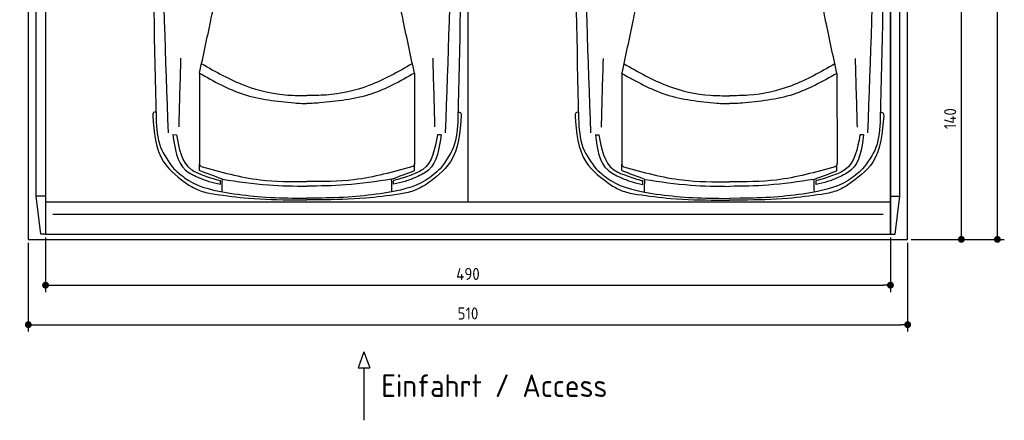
# Model space of a CAD drawing. Header units: millimetres. Extents: x -20 to 5711, y -1049 to 5673.
# Tile 1 of 4: x 0 to 5711, y -1049 to 1274. Entities that reach past the tile are written whole.
import ezdxf

# ---------------------------------------------------------------- set-up
doc = ezdxf.new("R2010")
doc.units = ezdxf.units.MM
for name, color, linetype in [('4', 3, 'Continuous'), ('5', 3, 'Continuous'), ('car', 10, 'Continuous')]:
    doc.layers.add(name, color=color, linetype=linetype)
doc.styles.get("Standard").update_dxf_attribs({"font": 'ISOCP.SHX'})
doc.dimstyles.new('GEN-ISO', dxfattribs={"dimscale": 20, "dimtxt": 3.5, "dimasz": 2, "dimexe": 2, "dimexo": 1, "dimgap": 1.5, "dimtad": 1, "dimdec": 1, "dimdsep": 46, "dimtxsty": 'STANDARD', "dimblk": 'PUNKT', "dimcen": 2, "dimclrd": 256, "dimclre": 256, "dimclrt": 2, "dimadec": 0, "dimazin": 0, "dimtp": 0.1, "dimtm": 0.1, "dimtfac": 0.71, "dimtdec": 1, "dimtmove": 2, "dimatfit": 3, "dimldrblk": 'PUNKT', "dimfxl": 1, "dimtolj": 1, "dimarcsym": 0})

# ---------------------------------------------------------------- blocks, each defined once
blk = doc.blocks.new('PUNKT')
at = {"layer": '4', "color": 0, "linetype": 'ByBlock'}
blk.add_line((-0.5, 0), (-1, 0), dxfattribs=at)
at = {"layer": '4', "color": 0, "linetype": 'ByBlock', "const_width": 0.5}
blk.add_lwpolyline([(-0.25, 0, 1), (0.25, 0, 1)], format="xyb", close=True, dxfattribs=at)
blk = doc.blocks.new('*D5')
at = {"layer": '5', "lineweight": -2}
for p, q in [((5220, 5300), (5710.6, 5300)), ((5670.6, 40), (5670.6, 5260)), ((5170, 0), (5710.6, 0))]:
    blk.add_line(p, q, dxfattribs=at)
at = {"layer": 'DEFPOINTS', "color": 0}
for p in [(5200, 5300), (5670.6, 5300), (5150, 0)]:
    blk.add_point(p, dxfattribs=at)
at = {"layer": '5', "lineweight": -2, "xscale": 40, "yscale": 40, "zscale": 40}
for p, rotation in [((5670.6, 5300), 90), ((5670.6, 0), 270)]:
    blk.add_blockref('PUNKT', p, dxfattribs=dict(at, rotation=rotation))
at = {"layer": '5', "color": 2, "insert": (5605.6, 2650), "char_height": 70, "attachment_point": 5, "rotation": 90}
blk.add_mtext('\\A1;530', dxfattribs=at)
blk = doc.blocks.new('*D6')
at = {"layer": '5', "lineweight": -2}
for p, q in [((5220, 1400), (5501.5, 1400)), ((5461.5, 40), (5461.5, 1360)), ((5170, 0), (5501.5, 0))]:
    blk.add_line(p, q, dxfattribs=at)
at = {"layer": 'DEFPOINTS', "color": 0}
for p in [(5200, 1400), (5461.5, 1400), (5150, 0)]:
    blk.add_point(p, dxfattribs=at)
at = {"layer": '5', "lineweight": -2, "xscale": 40, "yscale": 40, "zscale": 40}
for p, rotation in [((5461.5, 1400), 90), ((5461.5, 0), 270)]:
    blk.add_blockref('PUNKT', p, dxfattribs=dict(at, rotation=rotation))
at = {"layer": '5', "color": 2, "insert": (5396.5, 700), "char_height": 70, "attachment_point": 5, "rotation": 90}
blk.add_mtext('\\A1;140', dxfattribs=at)
blk = doc.blocks.new('*D7')
at = {"layer": '5', "lineweight": -2}
for p, q in [((150, 10), (150, -305.5)), ((5050, 10), (5050, -305.5)), ((190, -265.5), (5010, -265.5))]:
    blk.add_line(p, q, dxfattribs=at)
at = {"layer": 'DEFPOINTS', "color": 0}
for p in [(150, 30), (5050, 30), (5050, -265.5)]:
    blk.add_point(p, dxfattribs=at)
at = {"layer": '5', "lineweight": -2, "xscale": 40, "yscale": 40, "zscale": 40, "rotation": 180}
blk.add_blockref('PUNKT', (150, -265.5), dxfattribs=at)
at = {"layer": '5', "lineweight": -2, "xscale": 40, "yscale": 40, "zscale": 40}
blk.add_blockref('PUNKT', (5050, -265.5), dxfattribs=at)
at = {"layer": '5', "color": 2, "insert": (2600, -200.5), "char_height": 70, "attachment_point": 5}
blk.add_mtext('490', dxfattribs=at)
blk = doc.blocks.new('*D8')
at = {"layer": '5', "lineweight": -2}
for p, q in [((50, -20), (50, -534.7)), ((5150, -20), (5150, -534.7)), ((90, -494.7), (5110, -494.7))]:
    blk.add_line(p, q, dxfattribs=at)
at = {"layer": 'DEFPOINTS', "color": 0}
for p in [(50, 0), (5150, 0), (5150, -494.7)]:
    blk.add_point(p, dxfattribs=at)
at = {"layer": '5', "lineweight": -2, "xscale": 40, "yscale": 40, "zscale": 40, "rotation": 180}
blk.add_blockref('PUNKT', (50, -494.7), dxfattribs=at)
at = {"layer": '5', "lineweight": -2, "xscale": 40, "yscale": 40, "zscale": 40}
blk.add_blockref('PUNKT', (5150, -494.7), dxfattribs=at)
at = {"layer": '5', "color": 2, "insert": (2600, -429.7), "char_height": 70, "attachment_point": 5}
blk.add_mtext('510', dxfattribs=at)

msp = doc.modelspace()

# ---------------------------------------------------------------- linework, layer by layer
for p, q in [((2600, 5160), (2600, 218)), ((150, 250), (95, 250)), ((122.5, 30), (95, 250)), ((5050, 250), (5105, 250)), ((5077.5, 30), (5105, 250)), ((150, 218), (5050, 218)), ((1996.83, -651.91), (1962.33, -744.61)), ((1996.83, -651.91), (2031.34, -744.61)), ((1962.33, -744.61), (2031.34, -744.61)), ((1996.83, -744.61), (1996.83, -1049.24))]:
    msp.add_line(p, q)
msp.add_lwpolyline([(50, 5300), (50, 5200), (0, 5200), (0, 1400), (50, 1400), (50, 0), (5150, 0), (5150, 1400), (5200, 1400), (5200, 5200), (5150, 5200), (5150, 5300)], close=True)
for points in [[(95, 5210), (150, 5210), (150, 30), (122.5, 30)], [(95, 250), (95, 5210)], [(150, 30), (5050, 30), (5050, 5210)], [(150, 5210), (150, 30)], [(5105, 5210), (5050, 5210), (5050, 30), (5077.5, 30)], [(5105, 250), (5105, 5210)], [(192.02, 146.19), (1450, 146.19), (2600, 146.19), (3900, 146.19), (5007.98, 146.19)]]:
    msp.add_lwpolyline(points)
at = {"layer": 'car'}
for p, q in [((1043.07, 963.98), (1042.21, 440.59)), ((2289.56, 963.96), (2290.41, 440.58)), ((3493.12, 962.75), (3492.26, 439.37)), ((4739.61, 962.73), (4740.46, 439.35)), ((888.64, 607.23), (909.15, 606.7)), ((2443.98, 607.21), (2423.46, 606.68)), ((3338.7, 606.01), (3359.21, 605.47)), ((4894.03, 605.98), (4873.52, 605.45)), ((1163.73, 319.62), (1163.73, 342.08)), ((2168.89, 319.6), (2168.89, 342.06)), ((3613.78, 318.39), (3613.78, 340.85)), ((4618.94, 318.38), (4618.94, 340.84)), ((1594.58, 228.82), (1666.3, 228.82)), ((1604.19, 239.4), (1666.3, 238.96)), ((1728.42, 239.4), (1666.3, 238.96)), ((1738.03, 228.82), (1666.3, 228.82)), ((4054.24, 238.17), (4116.36, 237.73)), ((4178.47, 238.17), (4116.36, 237.73)), ((4044.63, 227.6), (4116.36, 227.6)), ((4188.08, 227.59), (4116.36, 227.6))]:
    msp.add_line(p, q, dxfattribs=at)
for points, knots in [([(788.45, 3387.89), (777.52, 2908.81), (760.46, 2013.25), (781.48, 1117.74), (791.26, 701.28)], [283.9698587, 283.9698587, 283.9698587, 283.9698587, 1721.3370464, 2970.9050259, 2970.9050259, 2970.9050259, 2970.9050259]), ([(862.8, 618.26), (846.93, 1049.26), (812.82, 1975.85), (827.3, 2902.81), (839.09, 3398.62)], [0, 0, 0, 0, 1293.6136458, 2781.0913078, 2781.0913078, 2781.0913078, 2781.0913078]), ([(2469.82, 618.24), (2485.7, 1049.24), (2519.84, 1975.83), (2505.38, 2902.78), (2493.61, 3398.6)], [0, 0, 0, 0, 1293.6136458, 2781.0913078, 2781.0913078, 2781.0913078, 2781.0913078]), ([(2544.25, 3387.86), (2555.16, 2908.79), (2572.2, 2013.23), (2551.15, 1117.72), (2541.36, 701.26)], [283.9698587, 283.9698587, 283.9698587, 283.9698587, 1721.3370464, 2970.9050259, 2970.9050259, 2970.9050259, 2970.9050259]), ([(3238.5, 3386.66), (3227.57, 2907.58), (3210.51, 2012.03), (3231.54, 1116.52), (3241.32, 700.06)], [283.9698587, 283.9698587, 283.9698587, 283.9698587, 1721.3370464, 2970.9050259, 2970.9050259, 2970.9050259, 2970.9050259]), ([(3312.85, 617.03), (3296.99, 1048.03), (3262.87, 1974.63), (3277.35, 2901.58), (3289.14, 3397.39)], [0, 0, 0, 0, 1293.6136458, 2781.0913078, 2781.0913078, 2781.0913078, 2781.0913078]), ([(4919.87, 617.01), (4935.75, 1048.01), (4969.89, 1974.6), (4955.43, 2901.56), (4943.66, 3397.37)], [0, 0, 0, 0, 1293.6136458, 2781.0913078, 2781.0913078, 2781.0913078, 2781.0913078]), ([(4994.3, 3386.64), (5005.21, 2907.56), (5022.25, 2012), (5001.2, 1116.49), (4991.41, 700.03)], [283.9698587, 283.9698587, 283.9698587, 283.9698587, 1721.3370464, 2970.9050259, 2970.9050259, 2970.9050259, 2970.9050259]), ([(1043.07, 963.98), (1065.03, 1065.6), (1095.71, 1207.63), (1124.98, 1349.96), (1133.3, 1390.45)], [0, 0, 0, 0, 311.9023012, 435.9160376, 435.9160376, 435.9160376, 435.9160376]), ([(2289.56, 963.96), (2267.61, 1065.58), (2236.93, 1207.62), (2207.66, 1349.94), (2199.34, 1390.44)], [0, 0, 0, 0, 311.9023012, 435.9160376, 435.9160376, 435.9160376, 435.9160376]), ([(3493.12, 962.75), (3515.08, 1064.38), (3545.76, 1206.41), (3575.03, 1348.73), (3583.36, 1389.22)], [0, 0, 0, 0, 311.9023012, 435.9160376, 435.9160376, 435.9160376, 435.9160376]), ([(4739.61, 962.73), (4717.66, 1064.36), (4686.98, 1206.39), (4657.71, 1348.72), (4649.39, 1389.21)], [0, 0, 0, 0, 311.9023012, 435.9160376, 435.9160376, 435.9160376, 435.9160376]), ([(1055.72, 1018.82), (1137.4, 972.08), (1293.16, 882.92), (1507.62, 834.81), (1629.5, 834.24), (1666.31, 834.07)], [0, 0, 0, 0, 281.2556803, 536.382347, 646.808065, 646.808065, 646.808065, 646.808065]), ([(2276.91, 1018.8), (2195.23, 972.06), (2039.46, 882.91), (1825, 834.8), (1703.13, 834.24), (1666.31, 834.07)], [0, 0, 0, 0, 281.2556803, 536.382347, 646.808065, 646.808065, 646.808065, 646.808065]), ([(3505.77, 1017.6), (3587.45, 970.85), (3743.22, 881.7), (3957.67, 833.58), (4079.55, 833.01), (4116.36, 832.84)], [0, 0, 0, 0, 281.2556803, 536.382347, 646.808065, 646.808065, 646.808065, 646.808065]), ([(4726.96, 1017.58), (4645.28, 970.83), (4489.51, 881.69), (4275.06, 833.58), (4153.18, 833.01), (4116.36, 832.84)], [0, 0, 0, 0, 281.2556803, 536.382347, 646.808065, 646.808065, 646.808065, 646.808065]), ([(1043.07, 963.98), (1125.75, 917.32), (1296.78, 820.81), (1492.36, 801.22), (1593.4, 791.1)], [0, 0, 0, 0, 281.575554, 582.4593078, 582.4593078, 582.4593078, 582.4593078]), ([(2289.56, 963.96), (2206.88, 917.31), (2035.85, 820.8), (1840.26, 801.22), (1739.23, 791.1)], [0, 0, 0, 0, 281.575554, 582.4593078, 582.4593078, 582.4593078, 582.4593078]), ([(3493.12, 962.75), (3575.8, 916.1), (3746.83, 819.58), (3942.42, 800), (4043.45, 789.88)], [0, 0, 0, 0, 281.575554, 582.4593078, 582.4593078, 582.4593078, 582.4593078]), ([(4739.61, 962.73), (4656.93, 916.08), (4485.9, 819.57), (4290.31, 799.99), (4189.28, 789.87)], [0, 0, 0, 0, 281.575554, 582.4593078, 582.4593078, 582.4593078, 582.4593078]), ([(1593.4, 791.1), (1607.62, 790.18), (1631.91, 788.6), (1656.24, 788.52), (1666.31, 788.48)], [0, 0, 0, 0, 42.7526719, 72.9754445, 72.9754445, 72.9754445, 72.9754445]), ([(1739.23, 791.1), (1725, 790.18), (1700.72, 788.6), (1676.39, 788.52), (1666.31, 788.48)], [0, 0, 0, 0, 42.7526719, 72.9754445, 72.9754445, 72.9754445, 72.9754445]), ([(4043.45, 789.88), (4057.68, 788.95), (4081.96, 787.37), (4106.29, 787.29), (4116.36, 787.25)], [0, 0, 0, 0, 42.7526719, 72.9754445, 72.9754445, 72.9754445, 72.9754445]), ([(4189.28, 789.87), (4175.05, 788.95), (4150.77, 787.37), (4126.44, 787.29), (4116.36, 787.25)], [0, 0, 0, 0, 42.7526719, 72.9754445, 72.9754445, 72.9754445, 72.9754445]), ([(790.34, 739.67), (783.76, 738.26), (771.86, 735.7), (771.52, 723.86), (771.37, 718.57)], [0, 0, 0, 0, 17.6855738, 31.9747259, 31.9747259, 31.9747259, 31.9747259]), ([(771.37, 718.57), (778.86, 620.84), (791.71, 453.04), (925.1, 355.79), (980.79, 315.19)], [0, 0, 0, 0, 276.6193928, 474.9249952, 474.9249952, 474.9249952, 474.9249952]), ([(791.26, 701.28), (794.18, 643.48), (799.62, 535.71), (863.83, 449.53), (893.6, 409.56)], [0, 0, 0, 0, 169.1446437, 315.395211, 315.395211, 315.395211, 315.395211]), ([(2561.25, 718.55), (2553.76, 620.81), (2540.91, 453.02), (2407.52, 355.77), (2351.82, 315.17)], [0, 0, 0, 0, 276.6193928, 474.9249952, 474.9249952, 474.9249952, 474.9249952]), ([(2541.36, 701.26), (2538.44, 643.46), (2533, 535.68), (2468.79, 449.5), (2439.01, 409.54)], [0, 0, 0, 0, 169.1446437, 315.395211, 315.395211, 315.395211, 315.395211]), ([(2542.29, 739.65), (2548.87, 738.23), (2560.77, 735.68), (2561.1, 723.84), (2561.25, 718.55)], [0, 0, 0, 0, 17.6855738, 31.9747259, 31.9747259, 31.9747259, 31.9747259]), ([(3240.39, 738.45), (3233.81, 737.03), (3221.91, 734.48), (3221.57, 722.64), (3221.42, 717.35)], [0, 0, 0, 0, 17.6855738, 31.9747259, 31.9747259, 31.9747259, 31.9747259]), ([(3221.42, 717.35), (3228.91, 619.61), (3241.76, 451.81), (3375.15, 354.57), (3430.84, 313.96)], [0, 0, 0, 0, 276.6193928, 474.9249952, 474.9249952, 474.9249952, 474.9249952]), ([(3241.32, 700.06), (3244.23, 642.26), (3249.67, 534.48), (3313.88, 448.3), (3343.65, 408.34)], [0, 0, 0, 0, 169.1446437, 315.395211, 315.395211, 315.395211, 315.395211]), ([(5011.31, 717.32), (5003.82, 619.59), (4990.96, 451.79), (4857.57, 354.54), (4801.87, 313.94)], [0, 0, 0, 0, 276.6193928, 474.9249952, 474.9249952, 474.9249952, 474.9249952]), ([(4991.41, 700.03), (4988.49, 642.23), (4983.05, 534.46), (4918.84, 448.28), (4889.06, 408.31)], [0, 0, 0, 0, 169.1446437, 315.395211, 315.395211, 315.395211, 315.395211]), ([(4992.34, 738.42), (4998.92, 737.01), (5010.82, 734.45), (5011.16, 722.61), (5011.31, 717.32)], [0, 0, 0, 0, 17.6855738, 31.9747259, 31.9747259, 31.9747259, 31.9747259]), ([(888.64, 607.23), (899.2, 527.2), (913.7, 417.3), (1007.11, 373.07), (1032.49, 361.04)], [0, 0, 0, 0, 218.0440249, 299.4054584, 299.4054584, 299.4054584, 299.4054584]), ([(909.15, 606.7), (923.78, 526.46), (943.45, 418.49), (1038.24, 382.31), (1062.58, 373.01)], [0, 0, 0, 0, 218.4397328, 293.9209562, 293.9209562, 293.9209562, 293.9209562]), ([(2423.46, 606.68), (2408.84, 526.44), (2389.16, 418.47), (2294.38, 382.29), (2270.03, 373)], [0, 0, 0, 0, 218.4397328, 293.9209562, 293.9209562, 293.9209562, 293.9209562]), ([(2443.98, 607.21), (2433.42, 527.18), (2418.92, 417.28), (2325.5, 373.05), (2300.12, 361.03)], [0, 0, 0, 0, 218.0440249, 299.4054584, 299.4054584, 299.4054584, 299.4054584]), ([(3338.7, 606.01), (3349.25, 525.97), (3363.75, 416.08), (3457.16, 371.84), (3482.55, 359.82)], [0, 0, 0, 0, 218.0440249, 299.4054584, 299.4054584, 299.4054584, 299.4054584]), ([(3359.21, 605.47), (3373.83, 525.23), (3393.5, 417.27), (3488.29, 381.08), (3512.63, 371.79)], [0, 0, 0, 0, 218.4397328, 293.9209562, 293.9209562, 293.9209562, 293.9209562]), ([(4873.52, 605.45), (4858.89, 525.21), (4839.21, 417.25), (4744.43, 381.06), (4720.09, 371.77)], [0, 0, 0, 0, 218.4397328, 293.9209562, 293.9209562, 293.9209562, 293.9209562]), ([(4894.03, 605.98), (4883.47, 525.95), (4868.97, 416.06), (4775.55, 371.82), (4750.17, 359.8)], [0, 0, 0, 0, 218.0440249, 299.4054584, 299.4054584, 299.4054584, 299.4054584]), ([(893.6, 409.56), (920.78, 385.43), (1011.61, 304.79), (1133.52, 282.8), (1218.95, 267.39)], [0, 0, 0, 0, 107.7841305, 360.2185818, 360.2185818, 360.2185818, 360.2185818]), ([(1042.21, 440.59), (1042.44, 436.65), (1042.89, 428.88), (1049.21, 424.37), (1052.32, 422.15)], [0, 0, 0, 0, 11.2191559, 22.0826584, 22.0826584, 22.0826584, 22.0826584]), ([(1052.32, 422.15), (1165.53, 390.73), (1366.7, 334.89), (1575.16, 334.88), (1666.31, 334.88)], [0, 0, 0, 0, 350.4108358, 622.6640922, 622.6640922, 622.6640922, 622.6640922]), ([(2280.29, 422.13), (2167.08, 390.71), (1965.91, 334.88), (1757.45, 334.88), (1666.31, 334.88)], [0, 0, 0, 0, 350.4108358, 622.6640922, 622.6640922, 622.6640922, 622.6640922]), ([(2439.01, 409.54), (2411.83, 385.41), (2321, 304.77), (2199.09, 282.78), (2113.66, 267.38)], [0, 0, 0, 0, 107.7841305, 360.2185818, 360.2185818, 360.2185818, 360.2185818]), ([(2290.41, 440.58), (2290.18, 436.63), (2289.73, 428.86), (2283.4, 424.35), (2280.29, 422.13)], [0, 0, 0, 0, 11.2191559, 22.0826584, 22.0826584, 22.0826584, 22.0826584]), ([(3343.65, 408.34), (3370.83, 384.21), (3461.66, 303.56), (3583.57, 281.57), (3669, 266.16)], [0, 0, 0, 0, 107.7841305, 360.2185818, 360.2185818, 360.2185818, 360.2185818]), ([(3492.26, 439.37), (3492.49, 435.42), (3492.94, 427.65), (3499.26, 423.14), (3502.38, 420.92)], [0, 0, 0, 0, 11.2191559, 22.0826584, 22.0826584, 22.0826584, 22.0826584]), ([(3502.38, 420.92), (3615.59, 389.5), (3816.75, 333.66), (4025.21, 333.66), (4116.36, 333.65)], [0, 0, 0, 0, 350.4108358, 622.6640922, 622.6640922, 622.6640922, 622.6640922]), ([(4730.34, 420.91), (4617.13, 389.48), (4415.96, 333.65), (4207.5, 333.65), (4116.36, 333.65)], [0, 0, 0, 0, 350.4108358, 622.6640922, 622.6640922, 622.6640922, 622.6640922]), ([(4889.06, 408.31), (4861.88, 384.18), (4771.05, 303.54), (4649.14, 281.56), (4563.72, 266.15)], [0, 0, 0, 0, 107.7841305, 360.2185818, 360.2185818, 360.2185818, 360.2185818]), ([(4740.46, 439.35), (4740.23, 435.4), (4739.78, 427.63), (4733.45, 423.12), (4730.34, 420.91)], [0, 0, 0, 0, 11.2191559, 22.0826584, 22.0826584, 22.0826584, 22.0826584]), ([(1032.49, 361.04), (1053.84, 352), (1096.27, 334.03), (1141.34, 324.4), (1163.73, 319.62)], [0, 0, 0, 0, 69.377531, 137.8923851, 137.8923851, 137.8923851, 137.8923851]), ([(1062.58, 373.01), (1091.42, 362.44), (1124.74, 350.24), (1159.37, 342.99), (1164.02, 342.02)], [0, 0, 0, 0, 91.8951121, 106.1269216, 106.1269216, 106.1269216, 106.1269216]), ([(1175.52, 349.04), (1264.34, 335.75), (1427.09, 311.4), (1591.59, 309.45), (1666.31, 308.56)], [0, 0, 0, 0, 269.0483183, 492.9614238, 492.9614238, 492.9614238, 492.9614238]), ([(2157.09, 349.03), (2068.27, 335.74), (1905.52, 311.39), (1741.02, 309.44), (1666.31, 308.56)], [0, 0, 0, 0, 269.0483183, 492.9614238, 492.9614238, 492.9614238, 492.9614238]), ([(2270.03, 373), (2241.19, 362.43), (2207.88, 350.22), (2173.24, 342.97), (2168.59, 342)], [0, 0, 0, 0, 91.8951121, 106.1269216, 106.1269216, 106.1269216, 106.1269216]), ([(2300.12, 361.03), (2278.77, 351.98), (2236.34, 334.01), (2191.28, 324.39), (2168.89, 319.6)], [0, 0, 0, 0, 69.377531, 137.8923851, 137.8923851, 137.8923851, 137.8923851]), ([(3482.55, 359.82), (3503.89, 350.77), (3546.32, 332.8), (3591.39, 323.17), (3613.78, 318.39)], [0, 0, 0, 0, 69.377531, 137.8923851, 137.8923851, 137.8923851, 137.8923851]), ([(3512.63, 371.79), (3541.48, 361.22), (3574.79, 349.01), (3609.43, 341.76), (3614.07, 340.79)], [0, 0, 0, 0, 91.8951121, 106.1269216, 106.1269216, 106.1269216, 106.1269216]), ([(3625.57, 347.81), (3714.39, 334.52), (3877.14, 310.17), (4041.64, 308.22), (4116.36, 307.33)], [0, 0, 0, 0, 269.0483183, 492.9614238, 492.9614238, 492.9614238, 492.9614238]), ([(4607.15, 347.8), (4518.32, 334.51), (4355.58, 310.17), (4191.08, 308.22), (4116.36, 307.33)], [0, 0, 0, 0, 269.0483183, 492.9614238, 492.9614238, 492.9614238, 492.9614238]), ([(4720.09, 371.77), (4691.24, 361.2), (4657.93, 349), (4623.29, 341.75), (4618.65, 340.77)], [0, 0, 0, 0, 91.8951121, 106.1269216, 106.1269216, 106.1269216, 106.1269216]), ([(4750.17, 359.8), (4728.82, 350.76), (4686.39, 332.78), (4641.33, 323.16), (4618.94, 318.38)], [0, 0, 0, 0, 69.377531, 137.8923851, 137.8923851, 137.8923851, 137.8923851]), ([(980.79, 315.19), (1002.75, 302.71), (1050.03, 275.85), (1103.72, 266.82), (1132.48, 261.98)], [0, 0, 0, 0, 75.1751048, 161.8549901, 161.8549901, 161.8549901, 161.8549901]), ([(2351.82, 315.17), (2329.86, 302.69), (2282.58, 275.84), (2228.89, 266.8), (2200.13, 261.97)], [0, 0, 0, 0, 75.1751048, 161.8549901, 161.8549901, 161.8549901, 161.8549901]), ([(3430.84, 313.96), (3452.8, 301.49), (3500.08, 274.63), (3553.78, 265.59), (3582.53, 260.76)], [0, 0, 0, 0, 75.1751048, 161.8549901, 161.8549901, 161.8549901, 161.8549901]), ([(4801.87, 313.94), (4779.91, 301.47), (4732.63, 274.61), (4678.94, 265.58), (4650.18, 260.74)], [0, 0, 0, 0, 75.1751048, 161.8549901, 161.8549901, 161.8549901, 161.8549901]), ([(1132.48, 261.98), (1197.14, 253.15), (1350.4, 232.22), (1505.13, 230.07), (1594.58, 228.82)], [0, 0, 0, 0, 195.6036309, 463.6607574, 463.6607574, 463.6607574, 463.6607574]), ([(1218.95, 267.39), (1280.88, 259.15), (1408.73, 242.13), (1537.7, 240.33), (1604.19, 239.4)], [0, 0, 0, 0, 187.2779954, 386.5628783, 386.5628783, 386.5628783, 386.5628783]), ([(2113.66, 267.38), (2051.73, 259.14), (1923.88, 242.12), (1794.91, 240.33), (1728.42, 239.4)], [0, 0, 0, 0, 187.2779954, 386.5628783, 386.5628783, 386.5628783, 386.5628783]), ([(2200.13, 261.97), (2135.47, 253.14), (1982.21, 232.21), (1827.48, 230.06), (1738.03, 228.82)], [0, 0, 0, 0, 195.6036309, 463.6607574, 463.6607574, 463.6607574, 463.6607574]), ([(3582.53, 260.76), (3647.19, 251.93), (3800.45, 230.99), (3955.18, 228.84), (4044.63, 227.6)], [0, 0, 0, 0, 195.6036309, 463.6607574, 463.6607574, 463.6607574, 463.6607574]), ([(3669, 266.16), (3730.94, 257.92), (3858.78, 240.9), (3987.76, 239.1), (4054.24, 238.17)], [0, 0, 0, 0, 187.2779954, 386.5628783, 386.5628783, 386.5628783, 386.5628783]), ([(4563.72, 266.15), (4501.78, 257.91), (4373.93, 240.9), (4244.96, 239.1), (4178.47, 238.17)], [0, 0, 0, 0, 187.2779954, 386.5628783, 386.5628783, 386.5628783, 386.5628783]), ([(4650.18, 260.74), (4585.52, 251.91), (4432.26, 230.99), (4277.53, 228.84), (4188.08, 227.59)], [0, 0, 0, 0, 195.6036309, 463.6607574, 463.6607574, 463.6607574, 463.6607574])]:
    msp.add_open_spline(points, degree=3, knots=knots, dxfattribs=at)
for points in [[(924.15, 652.43), (927.84, 785.11), (931.53, 917.78), (935.22, 1050.46)], [(2408.47, 652.41), (2404.78, 785.09), (2401.1, 917.76), (2397.42, 1050.44)], [(3374.21, 651.2), (3377.89, 783.88), (3381.58, 916.56), (3385.27, 1049.23)], [(4858.52, 651.18), (4854.84, 783.86), (4851.15, 916.54), (4847.47, 1049.21)], [(1043.34, 398.65), (1043.02, 411.72), (1042.7, 424.8), (1042.38, 437.87)], [(2289.27, 398.63), (2289.59, 411.71), (2289.91, 424.78), (2290.23, 437.85)], [(3493.39, 397.43), (3493.07, 410.5), (3492.75, 423.57), (3492.44, 436.64)], [(4739.33, 397.41), (4739.64, 410.48), (4739.96, 423.55), (4740.28, 436.62)], [(1175.52, 349.04), (1131.46, 365.58), (1087.4, 382.11), (1043.34, 398.65)], [(1173.51, 275.76), (1174.18, 300.19), (1174.85, 324.61), (1175.52, 349.04)], [(2157.09, 349.03), (2201.15, 365.56), (2245.21, 382.1), (2289.27, 398.63)], [(2159.1, 275.75), (2158.43, 300.17), (2157.76, 324.6), (2157.09, 349.03)], [(3625.57, 347.81), (3581.51, 364.35), (3537.45, 380.89), (3493.39, 397.43)], [(3623.56, 274.54), (3624.23, 298.96), (3624.9, 323.39), (3625.57, 347.81)], [(4607.15, 347.8), (4651.21, 364.34), (4695.27, 380.87), (4739.33, 397.41)], [(4609.15, 274.52), (4608.48, 298.95), (4607.81, 323.37), (4607.15, 347.8)]]:
    msp.add_open_spline(points, degree=3, dxfattribs=at)

# ---------------------------------------------------------------- texts
msp.add_text('Einfahrt / Access', height=131.25).set_placement((2097.25, -914.18))

# ---------------------------------------------------------------- dimensions: what is measured, and where the dimension line sits
at = {"layer": '5'}
for base, p2, picture, middle in [((5670.6, 5300), (5200, 5300), '*D5', (5605.6, 2650)), ((5461.5, 1400), (5200, 1400), '*D6', (5396.5, 700))]:
    dim = msp.add_linear_dim(base=base, p1=(5150, 0), p2=p2, angle=270, dimstyle='GEN-ISO', override={"dimlfac": 0.1}, dxfattribs=at)
    dim.commit()
    dim.dimension.update_dxf_attribs({"geometry": picture, "text_midpoint": middle})
for base, p1, p2, picture, middle in [((5150, -494.67), (50, 0), (5150, 0), '*D8', (2600, -429.67)), ((5050, -265.52), (150, 30), (5050, 30), '*D7', (2600, -200.52))]:
    dim = msp.add_linear_dim(base=base, p1=p1, p2=p2, dimstyle='GEN-ISO', override={"dimlfac": 0.1, "dimtolj": 0}, dxfattribs=at)
    dim.commit()
    dim.dimension.update_dxf_attribs({"geometry": picture, "text_midpoint": middle})

doc.saveas('drawing.dxf')
